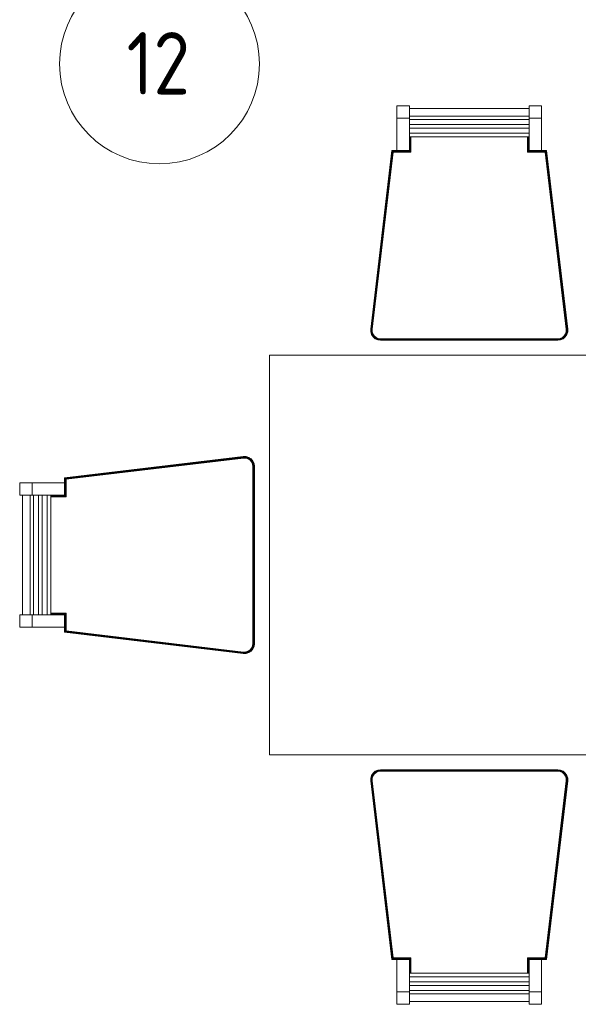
# Model space of a CAD drawing. Header units: millimetres. Extents: x 24644 to 52152, y 2709 to 38988.
# Tile 57 of 93: x 38203 to 39322, y 32918 to 34890. Entities that reach past the tile are written whole.
import ezdxf

# ---------------------------------------------------------------- set-up
doc = ezdxf.new("R2010")
doc.units = ezdxf.units.MM
doc.layers.add('A-AREA-____-IDEN', color=2, linetype='Continuous', lineweight=20)
doc.layers.add('I-FURN-____-OTLN', color=30, linetype='Continuous', lineweight=20)
doc.styles.add('GOST Common', font='GOST_Common.ttf', dxfattribs={"width": 0.9, "height": 125})

# ---------------------------------------------------------------- blocks, each defined once
blk = doc.blocks.new('Прямая форма - V line-609316-В_Этаж 01_Вентиляция')
at = {"layer": 'I-FURN-____-OTLN', "color": 9}
for p, q in [((-544.7, 875), (-544.7, 900)), ((-519.7, 900), (-544.7, 900)), ((-519.7, 900), (-519.7, 875)), ((-519.7, 894.1), (-280.3, 894.1)), ((-280.3, 875), (-280.3, 900)), ((-255.3, 900), (-280.3, 900)), ((-255.3, 900), (-255.3, 875)), ((-544.7, 810), (-544.7, 875)), ((-519.7, 875), (-544.7, 875)), ((-280.3, 879.2), (-519.7, 879.2)), ((-519.7, 875), (-519.7, 810)), ((-280.3, 872.1), (-519.7, 872.1)), ((-280.3, 810), (-280.3, 875)), ((-255.3, 875), (-280.3, 875)), ((-255.3, 875), (-255.3, 810)), ((-280.3, 862.1), (-519.7, 862.1)), ((-280.3, 854.9), (-519.7, 854.9)), ((-280.3, 844.9), (-519.7, 844.9)), ((-280.3, 837.8), (-519.7, 837.8)), ((-519.5, 809.8), (-519.5, 837.8)), ((-519.1, 809.4), (-519.1, 837.8)), ((-518.5, 808.8), (-518.5, 837.8)), ((-517.8, 808.1), (-517.8, 837.8)), ((-517.1, 807.4), (-517.1, 837.8)), ((-516.7, 807), (-516.7, 837.8)), ((-283.3, 837.8), (-283.3, 807)), ((-282.9, 837.8), (-282.9, 807.4)), ((-282.2, 837.8), (-282.2, 808.1)), ((-281.5, 837.8), (-281.5, 808.8)), ((-280.9, 837.8), (-280.9, 809.4)), ((-280.5, 837.8), (-280.5, 809.8)), ((-597.3, 452.4), (-554.7, 810)), ((-597.1, 452.4), (-554.6, 809.8)), ((-596.7, 452.3), (-554.2, 809.4)), ((-596.2, 452.3), (-553.7, 808.8)), ((-554.7, 810), (-554.8, 810)), ((-554.7, 810), (-544.7, 810)), ((-554.6, 809.8), (-554.7, 810)), ((-554.6, 809.8), (-519.5, 809.8)), ((-554.2, 809.4), (-554.6, 809.8)), ((-554.2, 809.4), (-519.1, 809.4)), ((-553.7, 808.8), (-554.2, 809.4)), ((-553.7, 808.8), (-518.5, 808.8)), ((-553.1, 808.1), (-553.7, 808.8)), ((-519.7, 810), (-544.7, 810)), ((-519.7, 810), (-519.7, 810)), ((-519.5, 809.8), (-519.7, 810)), ((-519.1, 809.4), (-519.5, 809.8)), ((-518.5, 808.8), (-519.1, 809.4)), ((-517.8, 808.1), (-518.5, 808.8)), ((-282.2, 808.1), (-281.5, 808.8)), ((-281.5, 808.8), (-280.9, 809.4)), ((-281.5, 808.8), (-246.3, 808.8)), ((-280.9, 809.4), (-280.5, 809.8)), ((-280.9, 809.4), (-245.8, 809.4)), ((-280.5, 809.8), (-280.3, 810)), ((-280.5, 809.8), (-245.4, 809.8)), ((-255.3, 810), (-280.3, 810)), ((-280.3, 810), (-280.3, 810)), ((-255.3, 810), (-245.3, 810)), ((-246.9, 808.1), (-246.3, 808.8)), ((-246.3, 808.8), (-245.8, 809.4)), ((-246.3, 808.8), (-203.8, 452.3)), ((-245.8, 809.4), (-245.4, 809.8)), ((-245.8, 809.4), (-203.3, 452.3)), ((-245.4, 809.8), (-245.3, 810)), ((-245.4, 809.8), (-202.9, 452.4)), ((-245.3, 810), (-245.2, 810)), ((-245.3, 810), (-202.7, 452.4)), ((-595.5, 452.3), (-553.1, 808.1)), ((-594.7, 452.2), (-552.4, 807.4)), ((-594.3, 452.2), (-552.1, 807)), ((-553.1, 808.1), (-517.8, 808.1)), ((-552.4, 807.4), (-553.1, 808.1)), ((-552.4, 807.4), (-517.1, 807.4)), ((-552.1, 807), (-552.4, 807.4)), ((-552.1, 807), (-516.7, 807)), ((-517.1, 807.4), (-517.8, 808.1)), ((-516.7, 807), (-517.1, 807.4)), ((-283.3, 807), (-282.9, 807.4)), ((-283.3, 807), (-247.9, 807)), ((-282.9, 807.4), (-282.2, 808.1)), ((-282.9, 807.4), (-247.6, 807.4)), ((-282.2, 808.1), (-246.9, 808.1)), ((-247.9, 807), (-247.6, 807.4)), ((-247.9, 807), (-205.7, 452.2)), ((-247.6, 807.4), (-246.9, 808.1)), ((-247.6, 807.4), (-205.3, 452.2)), ((-246.9, 808.1), (-204.5, 452.3)), ((-597.2, 446.8), (-597.3, 452.4)), ((-597.2, 446.8), (-597.3, 452.4)), ((-597.2, 446.8), (-597.3, 452.4)), ((-597.3, 452.4), (-597.3, 452.4)), ((-597.1, 452.4), (-597.3, 452.4)), ((-595.5, 441.4), (-597.2, 446.8)), ((-595.5, 441.4), (-597.2, 446.8)), ((-595.5, 441.4), (-597.2, 446.8)), ((-597.2, 446.8), (-597.2, 446.8)), ((-597, 446.8), (-597.2, 446.8)), ((-597, 446.8), (-597.1, 452.4)), ((-596.7, 452.3), (-597.1, 452.4)), ((-596.6, 446.9), (-597, 446.8)), ((-595.3, 441.5), (-597, 446.8)), ((-596.6, 446.9), (-596.7, 452.3)), ((-596.2, 452.3), (-596.7, 452.3)), ((-595, 441.7), (-596.6, 446.9)), ((-596, 446.9), (-596.6, 446.9)), ((-596, 446.9), (-596.2, 452.3)), ((-595.5, 452.3), (-596.2, 452.3)), ((-595.4, 447.1), (-596, 446.9)), ((-594.5, 441.9), (-596, 446.9)), ((-595.4, 447.1), (-595.5, 452.3)), ((-594.7, 452.2), (-595.5, 452.3)), ((-595.3, 441.5), (-595.5, 441.4)), ((-592.4, 436.7), (-595.5, 441.4)), ((-592.4, 436.7), (-595.5, 441.4)), ((-592.4, 436.7), (-595.5, 441.4)), ((-595.5, 441.4), (-595.5, 441.4)), ((-594.6, 447.2), (-595.4, 447.1)), ((-593.8, 442.2), (-595.4, 447.1)), ((-595, 441.7), (-595.3, 441.5)), ((-592.3, 436.9), (-595.3, 441.5)), ((-594.5, 441.9), (-595, 441.7)), ((-592, 437.1), (-595, 441.7)), ((-594.6, 447.2), (-594.7, 452.2)), ((-594.3, 452.2), (-594.7, 452.2)), ((-593.2, 442.5), (-594.6, 447.2)), ((-594.2, 447.2), (-594.6, 447.2)), ((-593.8, 442.2), (-594.5, 441.9)), ((-591.5, 437.5), (-594.5, 441.9)), ((-594.2, 447.2), (-594.3, 452.2)), ((-592.8, 442.7), (-594.2, 447.2)), ((-593.2, 442.5), (-593.8, 442.2)), ((-591, 438), (-593.8, 442.2)), ((-592.8, 442.7), (-593.2, 442.5)), ((-590.5, 438.5), (-593.2, 442.5)), ((-590.2, 438.7), (-592.8, 442.7)), ((-592.3, 436.9), (-592.4, 436.7)), ((-588.2, 433.1), (-592.4, 436.7)), ((-588.2, 433.1), (-592.4, 436.7)), ((-588.1, 433.1), (-592.4, 436.7)), ((-592.4, 436.7), (-592.4, 436.7)), ((-592, 437.1), (-592.3, 436.9)), ((-588, 433.3), (-592.3, 436.9)), ((-591.5, 437.5), (-592, 437.1)), ((-587.8, 433.6), (-592, 437.1)), ((-591, 438), (-591.5, 437.5)), ((-587.5, 434.1), (-591.5, 437.5)), ((-590.5, 438.5), (-591, 438)), ((-587.2, 434.7), (-591, 438)), ((-590.2, 438.7), (-590.5, 438.5)), ((-586.7, 435.3), (-590.5, 438.5)), ((-586.5, 435.7), (-590.2, 438.7)), ((-587.5, 434.1), (-587.8, 433.6)), ((-587.2, 434.7), (-587.5, 434.1)), ((-582.7, 431.9), (-587.5, 434.1)), ((-586.7, 435.3), (-587.2, 434.7)), ((-582.5, 432.6), (-587.2, 434.7)), ((-586.5, 435.7), (-586.7, 435.3)), ((-582.3, 433.3), (-586.7, 435.3)), ((-582.2, 433.7), (-586.5, 435.7)), ((-213.5, 435.7), (-217.8, 433.7)), ((-213.3, 435.3), (-217.7, 433.3)), ((-212.8, 434.7), (-217.5, 432.6)), ((-212.5, 434.1), (-217.3, 431.9)), ((-209.8, 438.7), (-213.5, 435.7)), ((-213.5, 435.7), (-213.3, 435.3)), ((-209.5, 438.5), (-213.3, 435.3)), ((-213.3, 435.3), (-212.8, 434.7)), ((-209, 438), (-212.8, 434.7)), ((-212.8, 434.7), (-212.5, 434.1)), ((-208.5, 437.5), (-212.5, 434.1)), ((-212.5, 434.1), (-212.2, 433.6)), ((-208, 437.1), (-212.2, 433.6)), ((-207.7, 436.9), (-212, 433.3)), ((-207.6, 436.7), (-211.9, 433.1)), ((-207.6, 436.7), (-211.8, 433.1)), ((-207.6, 436.7), (-211.8, 433.1)), ((-207.2, 442.7), (-209.8, 438.7)), ((-209.8, 438.7), (-209.5, 438.5)), ((-206.8, 442.5), (-209.5, 438.5)), ((-209.5, 438.5), (-209, 438)), ((-206.2, 442.2), (-209, 438)), ((-209, 438), (-208.5, 437.5)), ((-205.5, 441.9), (-208.5, 437.5)), ((-208.5, 437.5), (-208, 437.1)), ((-205, 441.7), (-208, 437.1)), ((-208, 437.1), (-207.7, 436.9)), ((-204.7, 441.5), (-207.7, 436.9)), ((-207.7, 436.9), (-207.6, 436.7)), ((-204.5, 441.4), (-207.6, 436.7)), ((-204.5, 441.4), (-207.6, 436.7)), ((-204.5, 441.4), (-207.6, 436.7)), ((-207.6, 436.7), (-207.6, 436.7)), ((-205.8, 447.2), (-207.2, 442.7)), ((-207.2, 442.7), (-206.8, 442.5)), ((-205.4, 447.2), (-206.8, 442.5)), ((-206.8, 442.5), (-206.2, 442.2)), ((-204.6, 447.1), (-206.2, 442.2)), ((-206.2, 442.2), (-205.5, 441.9)), ((-205.7, 452.2), (-205.8, 447.2)), ((-205.8, 447.2), (-205.4, 447.2)), ((-205.3, 452.2), (-205.7, 452.2)), ((-204, 446.9), (-205.5, 441.9)), ((-205.5, 441.9), (-205, 441.7)), ((-205.3, 452.2), (-205.4, 447.2)), ((-205.4, 447.2), (-204.6, 447.1)), ((-204.5, 452.3), (-205.3, 452.2)), ((-203.4, 446.9), (-205, 441.7)), ((-205, 441.7), (-204.7, 441.5)), ((-203, 446.8), (-204.7, 441.5)), ((-204.7, 441.5), (-204.5, 441.4)), ((-204.5, 452.3), (-204.6, 447.1)), ((-204.6, 447.1), (-204, 446.9)), ((-203.8, 452.3), (-204.5, 452.3)), ((-202.8, 446.8), (-204.5, 441.4)), ((-202.8, 446.8), (-204.5, 441.4)), ((-202.8, 446.8), (-204.5, 441.4)), ((-204.5, 441.4), (-204.5, 441.4)), ((-203.8, 452.3), (-204, 446.9)), ((-204, 446.9), (-203.4, 446.9)), ((-203.3, 452.3), (-203.8, 452.3)), ((-203.3, 452.3), (-203.4, 446.9)), ((-203.4, 446.9), (-203, 446.8)), ((-202.9, 452.4), (-203.3, 452.3)), ((-202.9, 452.4), (-203, 446.8)), ((-203, 446.8), (-202.8, 446.8)), ((-202.7, 452.4), (-202.9, 452.4)), ((-202.7, 452.4), (-202.8, 446.8)), ((-202.7, 452.4), (-202.8, 446.8)), ((-202.7, 452.4), (-202.8, 446.8)), ((-202.8, 446.8), (-202.8, 446.8)), ((-202.7, 452.4), (-202.7, 452.4)), ((-583, 430.8), (-588.2, 433.1)), ((-583, 430.8), (-588.2, 433.1)), ((-588.1, 433.1), (-588.2, 433.1)), ((-588, 433.3), (-588.1, 433.1)), ((-583, 430.8), (-588.1, 433.1)), ((-587.8, 433.6), (-588, 433.3)), ((-583, 431), (-588, 433.3)), ((-582.9, 431.4), (-587.8, 433.6)), ((-582.9, 431.4), (-583, 431)), ((-577.5, 430.2), (-583, 431)), ((-583, 431), (-583, 430.8)), ((-577.5, 430), (-583, 430.8)), ((-577.5, 430), (-583, 430.8)), ((-577.5, 430), (-583, 430.8)), ((-583, 430.8), (-583, 430.8)), ((-582.7, 431.9), (-582.9, 431.4)), ((-577.4, 430.6), (-582.9, 431.4)), ((-582.5, 432.6), (-582.7, 431.9)), ((-577.4, 431.2), (-582.7, 431.9)), ((-582.3, 433.3), (-582.5, 432.6)), ((-577.3, 431.9), (-582.5, 432.6)), ((-582.2, 433.7), (-582.3, 433.3)), ((-577.3, 432.6), (-582.3, 433.3)), ((-577.3, 433), (-582.2, 433.7)), ((-577.4, 430.6), (-577.5, 430.2)), ((-222.5, 430.2), (-577.5, 430.2)), ((-577.5, 430.2), (-577.5, 430)), ((-222.5, 430), (-577.5, 430)), ((-577.5, 430), (-577.5, 430)), ((-577.3, 431.9), (-577.4, 431.2)), ((-222.6, 431.2), (-577.4, 431.2)), ((-577.4, 431.2), (-577.4, 430.6)), ((-222.6, 430.6), (-577.4, 430.6)), ((-222.7, 433), (-577.3, 433)), ((-577.3, 433), (-577.3, 432.6)), ((-222.7, 432.6), (-577.3, 432.6)), ((-577.3, 432.6), (-577.3, 431.9)), ((-222.7, 431.9), (-577.3, 431.9)), ((-217.8, 433.7), (-222.7, 433)), ((-217.7, 433.3), (-222.7, 432.6)), ((-222.7, 433), (-222.7, 432.6)), ((-217.5, 432.6), (-222.7, 431.9)), ((-222.7, 432.6), (-222.7, 431.9)), ((-222.7, 431.9), (-222.6, 431.2)), ((-217.3, 431.9), (-222.6, 431.2)), ((-217.1, 431.4), (-222.6, 430.6)), ((-222.6, 431.2), (-222.6, 430.6)), ((-222.6, 430.6), (-222.5, 430.2)), ((-217, 431), (-222.5, 430.2)), ((-217, 430.8), (-222.5, 430)), ((-217, 430.8), (-222.5, 430)), ((-217, 430.8), (-222.5, 430)), ((-222.5, 430.2), (-222.5, 430)), ((-222.5, 430), (-222.5, 430)), ((-217.8, 433.7), (-217.7, 433.3)), ((-217.7, 433.3), (-217.5, 432.6)), ((-217.5, 432.6), (-217.3, 431.9)), ((-217.3, 431.9), (-217.1, 431.4)), ((-212.2, 433.6), (-217.1, 431.4)), ((-217.1, 431.4), (-217, 431)), ((-212, 433.3), (-217, 431)), ((-211.8, 433.1), (-217, 430.8)), ((-211.8, 433.1), (-217, 430.8)), ((-211.9, 433.1), (-217, 430.8)), ((-217, 431), (-217, 430.8)), ((-217, 430.8), (-217, 430.8)), ((-212.2, 433.6), (-212, 433.3)), ((-212, 433.3), (-211.9, 433.1)), ((-211.9, 433.1), (-211.8, 433.1)), ((800, 400), (-800, 400)), ((-800, 400), (-800, -400)), ((-1210, 154.7), (-852.4, 197.3)), ((-852.4, 197.3), (-846.8, 197.2)), ((-852.4, 197.3), (-846.8, 197.2)), ((-852.4, 197.3), (-852.4, 197.3)), ((-852.4, 197.3), (-846.8, 197.2)), ((-852.4, 197.3), (-852.4, 197.1)), ((-1209.8, 154.6), (-852.4, 197.1)), ((-1209.4, 154.2), (-852.3, 196.7)), ((-1208.8, 153.7), (-852.3, 196.2)), ((-1208.1, 153.1), (-852.3, 195.5)), ((-1207.4, 152.4), (-852.2, 194.7)), ((-1207, 152.1), (-852.2, 194.3)), ((-852.4, 197.1), (-846.8, 197)), ((-852.4, 197.1), (-852.3, 196.7)), ((-852.3, 196.7), (-846.9, 196.6)), ((-852.3, 196.7), (-852.3, 196.2)), ((-852.3, 196.2), (-846.9, 196)), ((-852.3, 196.2), (-852.3, 195.5)), ((-852.3, 195.5), (-847.1, 195.4)), ((-852.3, 195.5), (-852.2, 194.7)), ((-852.2, 194.7), (-847.2, 194.6)), ((-852.2, 194.7), (-852.2, 194.3)), ((-852.2, 194.3), (-847.2, 194.2)), ((-847.2, 194.6), (-847.1, 195.4)), ((-847.2, 194.6), (-842.5, 193.2)), ((-847.2, 194.2), (-847.2, 194.6)), ((-847.2, 194.2), (-842.7, 192.8)), ((-847.1, 195.4), (-846.9, 196)), ((-847.1, 195.4), (-842.2, 193.8)), ((-846.9, 196.6), (-846.8, 197)), ((-846.9, 196.6), (-841.7, 195)), ((-846.9, 196), (-846.9, 196.6)), ((-846.9, 196), (-841.9, 194.5)), ((-846.8, 197.2), (-841.4, 195.5)), ((-846.8, 197.2), (-841.4, 195.5)), ((-846.8, 197.2), (-846.8, 197.2)), ((-846.8, 197.2), (-841.4, 195.5)), ((-846.8, 197), (-846.8, 197.2)), ((-846.8, 197), (-841.5, 195.3)), ((-842.7, 192.8), (-842.5, 193.2)), ((-842.7, 192.8), (-838.7, 190.2)), ((-842.5, 193.2), (-842.2, 193.8)), ((-842.5, 193.2), (-838.5, 190.5)), ((-842.2, 193.8), (-841.9, 194.5)), ((-842.2, 193.8), (-838, 191)), ((-841.9, 194.5), (-841.7, 195)), ((-841.9, 194.5), (-837.5, 191.5)), ((-841.7, 195), (-841.5, 195.3)), ((-841.7, 195), (-837.1, 192)), ((-841.5, 195.3), (-841.4, 195.5)), ((-841.5, 195.3), (-836.9, 192.3)), ((-841.4, 195.5), (-836.7, 192.4)), ((-841.4, 195.5), (-836.7, 192.4)), ((-841.4, 195.5), (-841.4, 195.5)), ((-841.4, 195.5), (-836.7, 192.4)), ((-838.7, 190.2), (-838.5, 190.5)), ((-838.7, 190.2), (-835.7, 186.5)), ((-838.5, 190.5), (-838, 191)), ((-838.5, 190.5), (-835.3, 186.7)), ((-838, 191), (-837.5, 191.5)), ((-838, 191), (-834.7, 187.2)), ((-837.5, 191.5), (-837.1, 192)), ((-837.5, 191.5), (-834.1, 187.5)), ((-837.1, 192), (-836.9, 192.3)), ((-837.1, 192), (-833.6, 187.8)), ((-836.9, 192.3), (-836.7, 192.4)), ((-836.9, 192.3), (-833.3, 188)), ((-836.7, 192.4), (-833.1, 188.2)), ((-836.7, 192.4), (-833.1, 188.2)), ((-836.7, 192.4), (-836.7, 192.4)), ((-836.7, 192.4), (-833.1, 188.1)), ((-835.7, 186.5), (-835.3, 186.7)), ((-835.7, 186.5), (-833.7, 182.2)), ((-835.3, 186.7), (-834.7, 187.2)), ((-835.3, 186.7), (-833.3, 182.3)), ((-834.7, 187.2), (-834.1, 187.5)), ((-834.7, 187.2), (-832.6, 182.5)), ((-834.1, 187.5), (-833.6, 187.8)), ((-834.1, 187.5), (-831.9, 182.7)), ((-833.7, 182.2), (-833.3, 182.3)), ((-833.7, 182.2), (-833, 177.3)), ((-833.6, 187.8), (-833.3, 188)), ((-833.6, 187.8), (-831.4, 182.9)), ((-833.3, 188), (-833.1, 188.1)), ((-833.3, 188), (-831, 183)), ((-833.3, 182.3), (-832.6, 182.5)), ((-833.3, 182.3), (-832.6, 177.3)), ((-833.1, 188.2), (-830.8, 183)), ((-833.1, 188.2), (-830.8, 183)), ((-833.1, 188.1), (-833.1, 188.2)), ((-833.1, 188.1), (-830.8, 183)), ((-832.6, 182.5), (-831.9, 182.7)), ((-832.6, 182.5), (-831.9, 177.3)), ((-831.9, 182.7), (-831.4, 182.9)), ((-831.9, 182.7), (-831.2, 177.4)), ((-831.4, 182.9), (-831, 183)), ((-831.4, 182.9), (-830.6, 177.4)), ((-831, 183), (-830.8, 183)), ((-831, 183), (-830.2, 177.5)), ((-830.8, 183), (-830, 177.5)), ((-830.8, 183), (-830, 177.5)), ((-830.8, 183), (-830.8, 183)), ((-830.8, 183), (-830, 177.5)), ((-833, 177.3), (-832.6, 177.3)), ((-833, 177.3), (-833, -177.3)), ((-832.6, 177.3), (-831.9, 177.3)), ((-832.6, 177.3), (-832.6, -177.3)), ((-831.9, 177.3), (-831.2, 177.4)), ((-831.9, 177.3), (-831.9, -177.3)), ((-831.2, 177.4), (-830.6, 177.4)), ((-831.2, 177.4), (-831.2, -177.4)), ((-830.6, 177.4), (-830.2, 177.5)), ((-830.6, 177.4), (-830.6, -177.4)), ((-830.2, 177.5), (-830, 177.5)), ((-830.2, 177.5), (-830.2, -177.5)), ((-830, 177.5), (-830, 177.5)), ((-830, 177.5), (-830, -177.5)), ((-1300, 144.7), (-1275, 144.7)), ((-1300, 144.7), (-1300, 119.7)), ((-1275, 144.7), (-1210, 144.7)), ((-1275, 144.7), (-1275, 119.7)), ((-1210, 154.7), (-1210, 154.8)), ((-1210, 144.7), (-1210, 154.7)), ((-1209.8, 154.6), (-1210, 154.7)), ((-1210, 144.7), (-1210, 119.7)), ((-1209.8, 119.5), (-1209.8, 154.6)), ((-1209.4, 154.2), (-1209.8, 154.6)), ((-1209.4, 119.1), (-1209.4, 154.2)), ((-1208.8, 153.7), (-1209.4, 154.2)), ((-1208.8, 118.5), (-1208.8, 153.7)), ((-1208.1, 153.1), (-1208.8, 153.7)), ((-1208.1, 117.8), (-1208.1, 153.1)), ((-1207.4, 152.4), (-1208.1, 153.1)), ((-1207.4, 117.1), (-1207.4, 152.4)), ((-1207, 152.1), (-1207.4, 152.4)), ((-1207, 116.7), (-1207, 152.1)), ((-1275, 119.7), (-1300, 119.7)), ((-1294.1, -119.7), (-1294.1, 119.7)), ((-1279.2, 119.7), (-1279.2, -119.7)), ((-1210, 119.7), (-1275, 119.7)), ((-1272.1, 119.7), (-1272.1, -119.7)), ((-1262.1, 119.7), (-1262.1, -119.7)), ((-1254.9, 119.7), (-1254.9, -119.7)), ((-1244.9, 119.7), (-1244.9, -119.7)), ((-1237.8, 119.7), (-1237.8, -119.7)), ((-1237.8, 119.5), (-1209.8, 119.5)), ((-1237.8, 119.1), (-1209.4, 119.1)), ((-1237.8, 118.5), (-1208.8, 118.5)), ((-1210, 119.7), (-1210, 119.7)), ((-1209.8, 119.5), (-1210, 119.7)), ((-1209.4, 119.1), (-1209.8, 119.5)), ((-1208.8, 118.5), (-1209.4, 119.1)), ((-1208.1, 117.8), (-1208.8, 118.5)), ((-1237.8, 117.8), (-1208.1, 117.8)), ((-1237.8, 117.1), (-1207.4, 117.1)), ((-1237.8, 116.7), (-1207, 116.7)), ((-1207.4, 117.1), (-1208.1, 117.8)), ((-1207, 116.7), (-1207.4, 117.1)), ((-1207, -116.7), (-1237.8, -116.7)), ((-1207.4, -117.1), (-1237.8, -117.1)), ((-1208.1, -117.8), (-1237.8, -117.8)), ((-1208.1, -117.8), (-1208.8, -118.5)), ((-1207.4, -117.1), (-1208.1, -117.8)), ((-1208.1, -153.1), (-1208.1, -117.8)), ((-1207, -116.7), (-1207.4, -117.1)), ((-1207.4, -152.4), (-1207.4, -117.1)), ((-1207, -152.1), (-1207, -116.7)), ((-1300, -119.7), (-1275, -119.7)), ((-1300, -119.7), (-1300, -144.7)), ((-1275, -119.7), (-1210, -119.7)), ((-1275, -119.7), (-1275, -144.7)), ((-1208.8, -118.5), (-1237.8, -118.5)), ((-1209.4, -119.1), (-1237.8, -119.1)), ((-1209.8, -119.5), (-1237.8, -119.5)), ((-1209.8, -119.5), (-1210, -119.7)), ((-1210, -119.7), (-1210, -144.7)), ((-1210, -119.7), (-1210, -119.7)), ((-1209.4, -119.1), (-1209.8, -119.5)), ((-1209.8, -154.6), (-1209.8, -119.5)), ((-1208.8, -118.5), (-1209.4, -119.1)), ((-1209.4, -154.2), (-1209.4, -119.1)), ((-1208.8, -153.7), (-1208.8, -118.5)), ((-1275, -144.7), (-1300, -144.7)), ((-1210, -144.7), (-1275, -144.7)), ((-1210, -154.7), (-1210, -144.7)), ((-1209.8, -154.6), (-1210, -154.7)), ((-852.4, -197.3), (-1210, -154.7)), ((-1210, -154.7), (-1210, -154.8)), ((-1209.4, -154.2), (-1209.8, -154.6)), ((-852.4, -197.1), (-1209.8, -154.6)), ((-1208.8, -153.7), (-1209.4, -154.2)), ((-852.3, -196.7), (-1209.4, -154.2)), ((-1208.1, -153.1), (-1208.8, -153.7)), ((-852.3, -196.2), (-1208.8, -153.7)), ((-1207.4, -152.4), (-1208.1, -153.1)), ((-852.3, -195.5), (-1208.1, -153.1)), ((-1207, -152.1), (-1207.4, -152.4)), ((-852.2, -194.7), (-1207.4, -152.4)), ((-852.2, -194.3), (-1207, -152.1)), ((-833, -177.3), (-833.7, -182.2)), ((-832.6, -177.3), (-833.3, -182.3)), ((-833, -177.3), (-832.6, -177.3)), ((-831.9, -177.3), (-832.6, -182.5)), ((-832.6, -177.3), (-831.9, -177.3)), ((-831.9, -177.3), (-831.2, -177.4)), ((-831.2, -177.4), (-831.9, -182.7)), ((-830.6, -177.4), (-831.4, -182.9)), ((-831.2, -177.4), (-830.6, -177.4)), ((-830.2, -177.5), (-831, -183)), ((-830, -177.5), (-830.8, -183)), ((-830, -177.5), (-830.8, -183)), ((-830, -177.5), (-830.8, -183)), ((-830.6, -177.4), (-830.2, -177.5)), ((-830.2, -177.5), (-830, -177.5)), ((-830, -177.5), (-830, -177.5)), ((-852.3, -196.7), (-852.4, -197.1)), ((-846.8, -197), (-852.4, -197.1)), ((-852.4, -197.1), (-852.4, -197.3)), ((-846.8, -197.2), (-852.4, -197.3)), ((-846.8, -197.2), (-852.4, -197.3)), ((-846.8, -197.2), (-852.4, -197.3)), ((-852.2, -194.7), (-852.3, -195.5)), ((-847.1, -195.4), (-852.3, -195.5)), ((-852.3, -195.5), (-852.3, -196.2)), ((-846.9, -196), (-852.3, -196.2)), ((-852.3, -196.2), (-852.3, -196.7)), ((-846.9, -196.6), (-852.3, -196.7)), ((-847.2, -194.2), (-852.2, -194.3)), ((-852.2, -194.3), (-852.2, -194.7)), ((-847.2, -194.6), (-852.2, -194.7)), ((-842.7, -192.8), (-847.2, -194.2)), ((-842.5, -193.2), (-847.2, -194.6)), ((-847.2, -194.2), (-847.2, -194.6)), ((-847.2, -194.6), (-847.1, -195.4)), ((-842.2, -193.8), (-847.1, -195.4)), ((-847.1, -195.4), (-846.9, -196)), ((-841.9, -194.5), (-846.9, -196)), ((-841.7, -195), (-846.9, -196.6)), ((-846.9, -196), (-846.9, -196.6)), ((-846.9, -196.6), (-846.8, -197)), ((-841.5, -195.3), (-846.8, -197)), ((-841.4, -195.5), (-846.8, -197.2)), ((-841.4, -195.5), (-846.8, -197.2)), ((-841.4, -195.5), (-846.8, -197.2)), ((-846.8, -197), (-846.8, -197.2)), ((-846.8, -197.2), (-846.8, -197.2)), ((-838.7, -190.2), (-842.7, -192.8)), ((-842.7, -192.8), (-842.5, -193.2)), ((-838.5, -190.5), (-842.5, -193.2)), ((-842.5, -193.2), (-842.2, -193.8)), ((-838, -191), (-842.2, -193.8)), ((-842.2, -193.8), (-841.9, -194.5)), ((-837.5, -191.5), (-841.9, -194.5)), ((-841.9, -194.5), (-841.7, -195)), ((-837.1, -192), (-841.7, -195)), ((-841.7, -195), (-841.5, -195.3)), ((-836.9, -192.3), (-841.5, -195.3)), ((-841.5, -195.3), (-841.4, -195.5)), ((-836.7, -192.4), (-841.4, -195.5)), ((-836.7, -192.4), (-841.4, -195.5)), ((-836.7, -192.4), (-841.4, -195.5)), ((-841.4, -195.5), (-841.4, -195.5)), ((-835.7, -186.5), (-838.7, -190.2)), ((-838.7, -190.2), (-838.5, -190.5)), ((-835.3, -186.7), (-838.5, -190.5)), ((-838.5, -190.5), (-838, -191)), ((-834.7, -187.2), (-838, -191)), ((-838, -191), (-837.5, -191.5)), ((-834.1, -187.5), (-837.5, -191.5)), ((-837.5, -191.5), (-837.1, -192)), ((-833.6, -187.8), (-837.1, -192)), ((-837.1, -192), (-836.9, -192.3)), ((-833.3, -188), (-836.9, -192.3)), ((-836.9, -192.3), (-836.7, -192.4)), ((-833.1, -188.1), (-836.7, -192.4)), ((-833.1, -188.2), (-836.7, -192.4)), ((-833.1, -188.2), (-836.7, -192.4)), ((-836.7, -192.4), (-836.7, -192.4)), ((-833.7, -182.2), (-835.7, -186.5)), ((-835.7, -186.5), (-835.3, -186.7)), ((-833.3, -182.3), (-835.3, -186.7)), ((-835.3, -186.7), (-834.7, -187.2)), ((-832.6, -182.5), (-834.7, -187.2)), ((-834.7, -187.2), (-834.1, -187.5)), ((-831.9, -182.7), (-834.1, -187.5)), ((-834.1, -187.5), (-833.6, -187.8)), ((-833.7, -182.2), (-833.3, -182.3)), ((-831.4, -182.9), (-833.6, -187.8)), ((-833.6, -187.8), (-833.3, -188)), ((-833.3, -182.3), (-832.6, -182.5)), ((-831, -183), (-833.3, -188)), ((-833.3, -188), (-833.1, -188.1)), ((-830.8, -183), (-833.1, -188.2)), ((-830.8, -183), (-833.1, -188.2)), ((-830.8, -183), (-833.1, -188.1)), ((-833.1, -188.1), (-833.1, -188.2)), ((-832.6, -182.5), (-831.9, -182.7)), ((-831.9, -182.7), (-831.4, -182.9)), ((-831.4, -182.9), (-831, -183)), ((-831, -183), (-830.8, -183)), ((-830.8, -183), (-830.8, -183)), ((-852.4, -197.3), (-852.4, -197.3)), ((800, -400), (-800, -400)), ((-592.4, -436.7), (-588.2, -433.1)), ((-592.4, -436.7), (-588.2, -433.1)), ((-592.4, -436.7), (-588.1, -433.1)), ((-592.3, -436.9), (-588, -433.3)), ((-592, -437.1), (-587.8, -433.6)), ((-588.2, -433.1), (-583, -430.8)), ((-588.2, -433.1), (-583, -430.8)), ((-588.1, -433.1), (-588.2, -433.1)), ((-588.1, -433.1), (-583, -430.8)), ((-588, -433.3), (-588.1, -433.1)), ((-588, -433.3), (-583, -431)), ((-587.8, -433.6), (-588, -433.3)), ((-587.8, -433.6), (-582.9, -431.4)), ((-587.5, -434.1), (-587.8, -433.6)), ((-587.5, -434.1), (-582.7, -431.9)), ((-587.2, -434.7), (-582.5, -432.6)), ((-586.7, -435.3), (-582.3, -433.3)), ((-586.5, -435.7), (-582.2, -433.7)), ((-583, -430.8), (-577.5, -430)), ((-583, -430.8), (-577.5, -430)), ((-583, -430.8), (-577.5, -430)), ((-583, -431), (-577.5, -430.2)), ((-583, -430.8), (-583, -430.8)), ((-583, -431), (-583, -430.8)), ((-582.9, -431.4), (-583, -431)), ((-582.9, -431.4), (-577.4, -430.6)), ((-582.7, -431.9), (-582.9, -431.4)), ((-582.7, -431.9), (-577.4, -431.2)), ((-582.5, -432.6), (-582.7, -431.9)), ((-582.5, -432.6), (-577.3, -431.9)), ((-582.3, -433.3), (-582.5, -432.6)), ((-582.3, -433.3), (-577.3, -432.6)), ((-582.2, -433.7), (-582.3, -433.3)), ((-582.2, -433.7), (-577.3, -433)), ((-577.5, -430), (-577.5, -430)), ((-577.5, -430), (-222.5, -430)), ((-577.5, -430.2), (-577.5, -430)), ((-577.5, -430.2), (-222.5, -430.2)), ((-577.4, -430.6), (-577.5, -430.2)), ((-577.4, -430.6), (-222.6, -430.6)), ((-577.4, -431.2), (-577.4, -430.6)), ((-577.4, -431.2), (-222.6, -431.2)), ((-577.3, -431.9), (-577.4, -431.2)), ((-577.3, -431.9), (-222.7, -431.9)), ((-577.3, -432.6), (-577.3, -431.9)), ((-577.3, -432.6), (-222.7, -432.6)), ((-577.3, -433), (-577.3, -432.6)), ((-577.3, -433), (-222.7, -433)), ((-222.7, -431.9), (-222.6, -431.2)), ((-222.7, -431.9), (-217.5, -432.6)), ((-222.7, -432.6), (-222.7, -431.9)), ((-222.7, -432.6), (-217.7, -433.3)), ((-222.7, -433), (-222.7, -432.6)), ((-222.7, -433), (-217.8, -433.7)), ((-222.6, -430.6), (-222.5, -430.2)), ((-222.6, -430.6), (-217.1, -431.4)), ((-222.6, -431.2), (-222.6, -430.6)), ((-222.6, -431.2), (-217.3, -431.9)), ((-222.5, -430), (-217, -430.8)), ((-222.5, -430), (-217, -430.8)), ((-222.5, -430), (-222.5, -430)), ((-222.5, -430), (-217, -430.8)), ((-222.5, -430.2), (-222.5, -430)), ((-222.5, -430.2), (-217, -431)), ((-217.8, -433.7), (-217.7, -433.3)), ((-217.8, -433.7), (-213.5, -435.7)), ((-217.7, -433.3), (-217.5, -432.6)), ((-217.7, -433.3), (-213.3, -435.3)), ((-217.5, -432.6), (-217.3, -431.9)), ((-217.5, -432.6), (-212.8, -434.7)), ((-217.3, -431.9), (-217.1, -431.4)), ((-217.3, -431.9), (-212.5, -434.1)), ((-217.1, -431.4), (-217, -431)), ((-217.1, -431.4), (-212.2, -433.6)), ((-217, -430.8), (-211.8, -433.1)), ((-217, -430.8), (-211.8, -433.1)), ((-217, -430.8), (-217, -430.8)), ((-217, -430.8), (-211.9, -433.1)), ((-217, -431), (-217, -430.8)), ((-217, -431), (-212, -433.3)), ((-212.5, -434.1), (-212.2, -433.6)), ((-212.2, -433.6), (-212, -433.3)), ((-212.2, -433.6), (-208, -437.1)), ((-212, -433.3), (-211.9, -433.1)), ((-212, -433.3), (-207.7, -436.9)), ((-211.9, -433.1), (-211.8, -433.1)), ((-211.9, -433.1), (-207.6, -436.7)), ((-211.8, -433.1), (-207.6, -436.7)), ((-211.8, -433.1), (-207.6, -436.7)), ((-597.3, -452.4), (-597.2, -446.8)), ((-597.3, -452.4), (-597.2, -446.8)), ((-597.3, -452.4), (-597.2, -446.8)), ((-554.7, -810), (-597.3, -452.4)), ((-597.3, -452.4), (-597.3, -452.4)), ((-597.1, -452.4), (-597.3, -452.4)), ((-597.2, -446.8), (-595.5, -441.4)), ((-597.2, -446.8), (-595.5, -441.4)), ((-597.2, -446.8), (-595.5, -441.4)), ((-597.2, -446.8), (-597.2, -446.8)), ((-597, -446.8), (-597.2, -446.8)), ((-597.1, -452.4), (-597, -446.8)), ((-596.7, -452.3), (-597.1, -452.4)), ((-554.6, -809.8), (-597.1, -452.4)), ((-597, -446.8), (-595.3, -441.5)), ((-596.6, -446.9), (-597, -446.8)), ((-596.7, -452.3), (-596.6, -446.9)), ((-554.2, -809.4), (-596.7, -452.3)), ((-596.2, -452.3), (-596.7, -452.3)), ((-596.6, -446.9), (-595, -441.7)), ((-596, -446.9), (-596.6, -446.9)), ((-596.2, -452.3), (-596, -446.9)), ((-553.7, -808.8), (-596.2, -452.3)), ((-595.5, -452.3), (-596.2, -452.3)), ((-596, -446.9), (-594.5, -441.9)), ((-595.4, -447.1), (-596, -446.9)), ((-595.5, -441.4), (-592.4, -436.7)), ((-595.5, -441.4), (-592.4, -436.7)), ((-595.5, -441.4), (-592.4, -436.7)), ((-595.5, -441.4), (-595.5, -441.4)), ((-595.3, -441.5), (-595.5, -441.4)), ((-595.5, -452.3), (-595.4, -447.1)), ((-594.7, -452.2), (-595.5, -452.3)), ((-553.1, -808.1), (-595.5, -452.3)), ((-595.4, -447.1), (-593.8, -442.2)), ((-594.6, -447.2), (-595.4, -447.1)), ((-595.3, -441.5), (-592.3, -436.9)), ((-595, -441.7), (-595.3, -441.5)), ((-595, -441.7), (-592, -437.1)), ((-594.5, -441.9), (-595, -441.7)), ((-594.7, -452.2), (-594.6, -447.2)), ((-552.4, -807.4), (-594.7, -452.2)), ((-594.3, -452.2), (-594.7, -452.2)), ((-594.6, -447.2), (-593.2, -442.5)), ((-594.2, -447.2), (-594.6, -447.2)), ((-594.5, -441.9), (-591.5, -437.5)), ((-593.8, -442.2), (-594.5, -441.9)), ((-594.3, -452.2), (-594.2, -447.2)), ((-552.1, -807), (-594.3, -452.2)), ((-594.2, -447.2), (-592.8, -442.7)), ((-593.8, -442.2), (-591, -438)), ((-593.2, -442.5), (-593.8, -442.2)), ((-593.2, -442.5), (-590.5, -438.5)), ((-592.8, -442.7), (-593.2, -442.5)), ((-592.8, -442.7), (-590.2, -438.7)), ((-592.4, -436.7), (-592.4, -436.7)), ((-592.3, -436.9), (-592.4, -436.7)), ((-592, -437.1), (-592.3, -436.9)), ((-591.5, -437.5), (-592, -437.1)), ((-591.5, -437.5), (-587.5, -434.1)), ((-591, -438), (-591.5, -437.5)), ((-591, -438), (-587.2, -434.7)), ((-590.5, -438.5), (-591, -438)), ((-590.5, -438.5), (-586.7, -435.3)), ((-590.2, -438.7), (-590.5, -438.5)), ((-590.2, -438.7), (-586.5, -435.7)), ((-587.2, -434.7), (-587.5, -434.1)), ((-586.7, -435.3), (-587.2, -434.7)), ((-586.5, -435.7), (-586.7, -435.3)), ((-205.7, -452.2), (-247.9, -807)), ((-205.3, -452.2), (-247.6, -807.4)), ((-204.5, -452.3), (-246.9, -808.1)), ((-203.8, -452.3), (-246.3, -808.8)), ((-203.3, -452.3), (-245.8, -809.4)), ((-202.9, -452.4), (-245.4, -809.8)), ((-202.7, -452.4), (-245.3, -810)), ((-213.5, -435.7), (-213.3, -435.3)), ((-213.5, -435.7), (-209.8, -438.7)), ((-213.3, -435.3), (-212.8, -434.7)), ((-213.3, -435.3), (-209.5, -438.5)), ((-212.8, -434.7), (-212.5, -434.1)), ((-212.8, -434.7), (-209, -438)), ((-212.5, -434.1), (-208.5, -437.5)), ((-209.8, -438.7), (-209.5, -438.5)), ((-209.8, -438.7), (-207.2, -442.7)), ((-209.5, -438.5), (-209, -438)), ((-209.5, -438.5), (-206.8, -442.5)), ((-209, -438), (-208.5, -437.5)), ((-209, -438), (-206.2, -442.2)), ((-208.5, -437.5), (-208, -437.1)), ((-208.5, -437.5), (-205.5, -441.9)), ((-208, -437.1), (-207.7, -436.9)), ((-208, -437.1), (-205, -441.7)), ((-207.7, -436.9), (-207.6, -436.7)), ((-207.7, -436.9), (-204.7, -441.5)), ((-207.6, -436.7), (-204.5, -441.4)), ((-207.6, -436.7), (-204.5, -441.4)), ((-207.6, -436.7), (-207.6, -436.7)), ((-207.6, -436.7), (-204.5, -441.4)), ((-207.2, -442.7), (-206.8, -442.5)), ((-207.2, -442.7), (-205.8, -447.2)), ((-206.8, -442.5), (-206.2, -442.2)), ((-206.8, -442.5), (-205.4, -447.2)), ((-206.2, -442.2), (-205.5, -441.9)), ((-206.2, -442.2), (-204.6, -447.1)), ((-205.8, -447.2), (-205.4, -447.2)), ((-205.8, -447.2), (-205.7, -452.2)), ((-205.3, -452.2), (-205.7, -452.2)), ((-205.5, -441.9), (-205, -441.7)), ((-205.5, -441.9), (-204, -446.9)), ((-205.4, -447.2), (-204.6, -447.1)), ((-205.4, -447.2), (-205.3, -452.2)), ((-204.5, -452.3), (-205.3, -452.2)), ((-205, -441.7), (-204.7, -441.5)), ((-205, -441.7), (-203.4, -446.9)), ((-204.7, -441.5), (-204.5, -441.4)), ((-204.7, -441.5), (-203, -446.8)), ((-204.6, -447.1), (-204, -446.9)), ((-204.6, -447.1), (-204.5, -452.3)), ((-204.5, -441.4), (-202.8, -446.8)), ((-204.5, -441.4), (-202.8, -446.8)), ((-204.5, -441.4), (-204.5, -441.4)), ((-204.5, -441.4), (-202.8, -446.8)), ((-203.8, -452.3), (-204.5, -452.3)), ((-204, -446.9), (-203.4, -446.9)), ((-204, -446.9), (-203.8, -452.3)), ((-203.3, -452.3), (-203.8, -452.3)), ((-203.4, -446.9), (-203, -446.8)), ((-203.4, -446.9), (-203.3, -452.3)), ((-202.9, -452.4), (-203.3, -452.3)), ((-203, -446.8), (-202.8, -446.8)), ((-203, -446.8), (-202.9, -452.4)), ((-202.7, -452.4), (-202.9, -452.4)), ((-202.8, -446.8), (-202.7, -452.4)), ((-202.8, -446.8), (-202.7, -452.4)), ((-202.8, -446.8), (-202.8, -446.8)), ((-202.8, -446.8), (-202.7, -452.4)), ((-202.7, -452.4), (-202.7, -452.4)), ((-553.1, -808.1), (-553.7, -808.8)), ((-552.4, -807.4), (-553.1, -808.1)), ((-517.8, -808.1), (-553.1, -808.1)), ((-552.1, -807), (-552.4, -807.4)), ((-517.1, -807.4), (-552.4, -807.4)), ((-516.7, -807), (-552.1, -807)), ((-517.8, -808.1), (-518.5, -808.8)), ((-517.1, -807.4), (-517.8, -808.1)), ((-517.8, -837.8), (-517.8, -808.1)), ((-516.7, -807), (-517.1, -807.4)), ((-517.1, -837.8), (-517.1, -807.4)), ((-516.7, -837.8), (-516.7, -807)), ((-247.9, -807), (-283.3, -807)), ((-283.3, -807), (-282.9, -807.4)), ((-283.3, -807), (-283.3, -837.8)), ((-247.6, -807.4), (-282.9, -807.4)), ((-282.9, -807.4), (-282.2, -808.1)), ((-282.9, -807.4), (-282.9, -837.8)), ((-246.9, -808.1), (-282.2, -808.1)), ((-282.2, -808.1), (-281.5, -808.8)), ((-282.2, -808.1), (-282.2, -837.8)), ((-247.9, -807), (-247.6, -807.4)), ((-247.6, -807.4), (-246.9, -808.1)), ((-246.9, -808.1), (-246.3, -808.8)), ((-554.7, -810), (-554.8, -810)), ((-554.6, -809.8), (-554.7, -810)), ((-544.7, -810), (-554.7, -810)), ((-554.2, -809.4), (-554.6, -809.8)), ((-519.5, -809.8), (-554.6, -809.8)), ((-553.7, -808.8), (-554.2, -809.4)), ((-519.1, -809.4), (-554.2, -809.4)), ((-518.5, -808.8), (-553.7, -808.8)), ((-544.7, -875), (-544.7, -810)), ((-544.7, -810), (-519.7, -810)), ((-519.5, -809.8), (-519.7, -810)), ((-519.7, -810), (-519.7, -810)), ((-519.7, -810), (-519.7, -875)), ((-519.1, -809.4), (-519.5, -809.8)), ((-519.5, -837.8), (-519.5, -809.8)), ((-518.5, -808.8), (-519.1, -809.4)), ((-519.1, -837.8), (-519.1, -809.4)), ((-518.5, -837.8), (-518.5, -808.8)), ((-246.3, -808.8), (-281.5, -808.8)), ((-281.5, -808.8), (-280.9, -809.4)), ((-281.5, -808.8), (-281.5, -837.8)), ((-245.8, -809.4), (-280.9, -809.4)), ((-280.9, -809.4), (-280.5, -809.8)), ((-280.9, -809.4), (-280.9, -837.8)), ((-245.4, -809.8), (-280.5, -809.8)), ((-280.5, -809.8), (-280.3, -810)), ((-280.5, -809.8), (-280.5, -837.8)), ((-280.3, -875), (-280.3, -810)), ((-280.3, -810), (-255.3, -810)), ((-280.3, -810), (-280.3, -810)), ((-255.3, -810), (-255.3, -875)), ((-245.3, -810), (-255.3, -810)), ((-246.3, -808.8), (-245.8, -809.4)), ((-245.8, -809.4), (-245.4, -809.8)), ((-245.4, -809.8), (-245.3, -810)), ((-245.3, -810), (-245.2, -810)), ((-519.7, -837.8), (-280.3, -837.8)), ((-519.7, -844.9), (-280.3, -844.9)), ((-519.7, -854.9), (-280.3, -854.9)), ((-519.7, -862.1), (-280.3, -862.1)), ((-544.7, -900), (-544.7, -875)), ((-544.7, -875), (-519.7, -875)), ((-519.7, -872.1), (-280.3, -872.1)), ((-519.7, -875), (-519.7, -900)), ((-519.7, -879.2), (-280.3, -879.2)), ((-280.3, -900), (-280.3, -875)), ((-280.3, -875), (-255.3, -875)), ((-255.3, -875), (-255.3, -900)), ((-544.7, -900), (-519.7, -900)), ((-280.3, -894.1), (-519.7, -894.1)), ((-280.3, -900), (-255.3, -900))]:
    blk.add_line(p, q, dxfattribs=at)
blk = doc.blocks.new('Прямая форма - FU - 059-609317-В_Этаж 01_Вентиляция')
blk.add_blockref('Прямая форма - V line-609316-В_Этаж 01_Вентиляция', (0, 0))
blk = doc.blocks.new('V line_ifc_RVT-1-В_Этаж 01_Вентиляция')
at = {"layer": 'I-FURN-____-OTLN', "color": 9, "lineweight": 20}
blk.add_blockref('Прямая форма - FU - 059-609317-В_Этаж 01_Вентиляция', (39503.2, 33817.6), dxfattribs=at)
blk = doc.blocks.new('ADSK_M_Помещения - Номер-1471236-В_Этаж 01_Вентиляция')
at = {"layer": 'A-AREA-____-IDEN'}
blk.add_circle((0, 0), 4, dxfattribs=at)

msp = doc.modelspace()

# ---------------------------------------------------------------- block references
at = {"lineweight": 9}
msp.add_blockref('V line_ifc_RVT-1-В_Этаж 01_Вентиляция', (0, 0), dxfattribs=at)
at = {"layer": 'A-AREA-____-IDEN', "xscale": 49.99999999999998, "yscale": 49.99999999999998, "zscale": 49.99999999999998}
msp.add_blockref('ADSK_M_Помещения - Номер-1471236-В_Этаж 01_Вентиляция', (38483.1254, 34801.1154), dxfattribs=at)

# ---------------------------------------------------------------- texts
at = {"layer": 'A-AREA-____-IDEN', "lineweight": 9, "insert": (38417.1968, 34864.9779), "char_height": 125, "width": 165.949312, "attachment_point": 1, "style": 'GOST Common'}
msp.add_mtext('12', dxfattribs=at)

doc.saveas('drawing.dxf')
